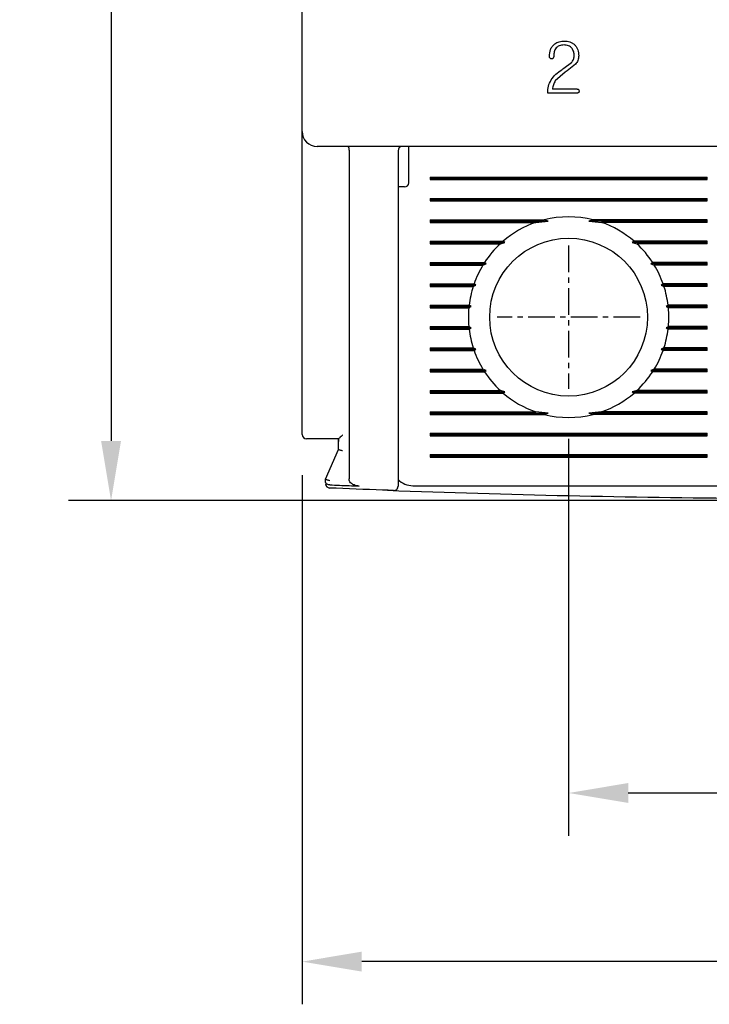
# Model space of a CAD drawing. Extents: x -417 to 993, y -1918 to 617.
# Tile 3 of 25: x 325 to 357, y 411 to 457. Entities that reach past the tile are written whole.
import ezdxf

# ---------------------------------------------------------------- set-up
doc = ezdxf.new("R2010")
doc.units = 0
doc.header["$MEASUREMENT"] = 0
doc.linetypes.add('CENTER', pattern=[2, 1.25, -0.25, 0.25, -0.25])
doc.layers.get('0').update_dxf_attribs({"linetype": 'CONTINUOUS'})
doc.layers.add('cen', color=1, linetype='CENTER')
doc.layers.add('di', color=3, linetype='CONTINUOUS')
doc.styles.add('KIM', font='ROMANS.shx', dxfattribs={"height": 5, "bigfont": 'GSG1.shx'})
doc.styles.get("Standard").update_dxf_attribs({"font": 'romans.shx', "height": 2, "bigfont": 'hgs.shx'})
doc.dimstyles.new('STANDARD$0', dxfattribs={"dimtxt": 5, "dimasz": 5, "dimexe": 1, "dimexo": 2, "dimgap": 2, "dimtad": 1, "dimdec": 4, "dimzin": 12, "dimdsep": 46, "dimtxsty": 'KIM', "dimcen": -1, "dimdle": 0.1, "dimadec": 0, "dimazin": 0, "dimtfac": 1, "dimtdec": 4, "dimtmove": 0, "dimatfit": 3, "dimfxl": 0, "dimtolj": 1, "dimtzin": 0, "dimarcsym": 0})

# ---------------------------------------------------------------- blocks, each defined once
blk = doc.blocks.new('*D1045')
at = {"layer": 'di'}
for p, q in [((338.166, 435.494), (338.166, 410.694)), ((388.166, 435.394), (388.166, 410.694)), ((385.366, 412.694), (340.966, 412.694))]:
    blk.add_line(p, q, dxfattribs=at)
for points in [[(340.966, 413.161), (340.966, 412.227), (338.166, 412.694)], [(385.366, 413.161), (385.366, 412.227), (388.166, 412.694)]]:
    blk.add_solid(points, dxfattribs=at)
at = {"layer": 'di', "insert": (363.166, 415.694), "char_height": 2, "attachment_point": 5}
blk.add_mtext('\\A1;50', dxfattribs=at)
blk = doc.blocks.new('*D1046')
at = {"layer": 'di'}
for p, q in [((350.666, 437.194), (350.666, 418.596)), ((375.666, 437.194), (375.666, 418.596)), ((353.466, 420.596), (372.866, 420.596))]:
    blk.add_line(p, q, dxfattribs=at)
for points in [[(353.466, 421.063), (353.466, 420.129), (350.666, 420.596)], [(372.866, 421.063), (372.866, 420.129), (375.666, 420.596)]]:
    blk.add_solid(points, dxfattribs=at)
at = {"layer": 'di', "insert": (363.301, 423.596), "char_height": 2, "attachment_point": 5}
blk.add_mtext('\\A1;25', dxfattribs=at)
blk = doc.blocks.new('*D1047')
at = {"layer": 'di'}
for p, q in [((336.966, 532.894), (327.204, 532.894)), ((329.204, 530.094), (329.204, 437.094)), ((361.166, 434.294), (327.204, 434.294))]:
    blk.add_line(p, q, dxfattribs=at)
for points in [[(328.737, 530.094), (329.671, 530.094), (329.204, 532.894)], [(328.737, 437.094), (329.671, 437.094), (329.204, 434.294)]]:
    blk.add_solid(points, dxfattribs=at)
at = {"layer": 'di', "insert": (326.204, 483.994), "char_height": 2, "attachment_point": 5, "rotation": 90}
blk.add_mtext('\\A1;98.5', dxfattribs=at)

msp = doc.modelspace()

# ---------------------------------------------------------------- linework, layer by layer
for p, q in [((338.166, 451.594), (338.166, 514.194)), ((350.447, 454.557), (350.801, 454.823)), ((350.991, 454.743), (350.598, 454.442)), ((350.51, 454.38), (350.042, 453.967)), ((351.074, 453.579), (349.906, 453.579)), ((351.071, 453.394), (349.69, 453.394)), ((338.166, 450.766), (338.166, 451.594)), ((338.166, 437.394), (338.166, 450.766)), ((387.466, 450.894), (338.866, 450.894)), ((343.166, 450.494), (343.166, 450.894)), ((340.366, 450.708), (340.366, 450.71)), ((340.366, 450.708), (340.366, 435.314)), ((342.666, 450.694), (342.666, 435.852)), ((343.166, 449.194), (343.166, 450.494)), ((344.166, 449.451), (357.166, 449.451)), ((344.166, 449.451), (344.166, 449.336)), ((344.166, 449.394), (357.166, 449.394)), ((357.166, 449.336), (357.166, 449.451)), ((342.966, 448.994), (342.666, 448.994)), ((344.166, 449.336), (357.166, 449.336)), ((344.166, 448.451), (357.166, 448.451)), ((344.166, 448.451), (344.166, 448.336)), ((344.166, 448.394), (357.166, 448.394)), ((344.166, 448.336), (357.166, 448.336)), ((357.166, 448.336), (357.166, 448.451)), ((344.166, 447.451), (349.519, 447.451)), ((344.166, 447.451), (344.166, 447.336)), ((344.166, 447.394), (349.712, 447.394)), ((344.166, 447.336), (349.131, 447.336)), ((349.131, 447.336), (349.712, 447.394)), ((349.712, 447.394), (349.519, 447.451)), ((351.814, 447.451), (351.62, 447.394)), ((351.62, 447.394), (352.201, 447.336)), ((357.166, 447.394), (351.62, 447.394)), ((357.166, 447.451), (351.814, 447.451)), ((357.166, 447.336), (352.201, 447.336)), ((357.166, 447.336), (357.166, 447.451)), ((344.166, 446.451), (347.595, 446.451)), ((344.166, 446.451), (344.166, 446.336)), ((344.166, 446.394), (347.681, 446.394)), ((344.166, 446.336), (347.466, 446.336)), ((347.466, 446.336), (347.681, 446.394)), ((347.681, 446.394), (347.595, 446.451)), ((353.737, 446.451), (353.651, 446.394)), ((353.651, 446.394), (353.866, 446.336)), ((357.166, 446.394), (353.651, 446.394)), ((357.166, 446.451), (353.737, 446.451)), ((357.166, 446.336), (353.866, 446.336)), ((357.166, 446.336), (357.166, 446.451)), ((344.166, 445.451), (346.723, 445.451)), ((344.166, 445.451), (344.166, 445.336)), ((344.166, 445.394), (346.805, 445.394)), ((344.166, 445.336), (346.65, 445.336)), ((346.65, 445.336), (346.805, 445.394)), ((346.805, 445.394), (346.723, 445.451)), ((354.609, 445.451), (354.527, 445.394)), ((354.527, 445.394), (354.682, 445.336)), ((357.166, 445.394), (354.527, 445.394)), ((357.166, 445.451), (354.609, 445.451)), ((357.166, 445.336), (354.682, 445.336)), ((357.166, 445.336), (357.166, 445.451)), ((344.166, 444.451), (346.232, 444.451)), ((344.166, 444.451), (344.166, 444.336)), ((344.166, 444.394), (346.318, 444.394)), ((344.166, 444.336), (346.193, 444.336)), ((346.193, 444.336), (346.318, 444.394)), ((346.318, 444.394), (346.232, 444.451)), ((355.1, 444.451), (355.015, 444.394)), ((355.015, 444.394), (355.139, 444.336)), ((357.166, 444.394), (355.015, 444.394)), ((357.166, 444.451), (355.1, 444.451)), ((357.166, 444.336), (355.139, 444.336)), ((357.166, 444.336), (357.166, 444.451)), ((344.166, 443.451), (345.999, 443.451)), ((344.166, 443.451), (344.166, 443.336)), ((344.166, 443.394), (346.093, 443.394)), ((345.987, 443.336), (346.093, 443.394)), ((346.093, 443.394), (345.999, 443.451)), ((355.333, 443.451), (355.239, 443.394)), ((355.239, 443.394), (355.345, 443.336)), ((357.166, 443.394), (355.239, 443.394)), ((357.166, 443.451), (355.333, 443.451)), ((357.166, 443.336), (357.166, 443.451)), ((344.166, 443.336), (345.987, 443.336)), ((357.166, 443.336), (355.345, 443.336)), ((344.166, 442.451), (345.987, 442.451)), ((344.166, 442.451), (344.166, 442.336)), ((344.166, 442.394), (346.093, 442.394)), ((344.166, 442.336), (345.999, 442.336)), ((346.093, 442.394), (345.987, 442.451)), ((345.999, 442.336), (346.093, 442.394)), ((355.345, 442.451), (355.239, 442.394)), ((355.239, 442.394), (355.333, 442.336)), ((357.166, 442.394), (355.239, 442.394)), ((357.166, 442.336), (355.333, 442.336)), ((357.166, 442.451), (355.345, 442.451)), ((357.166, 442.336), (357.166, 442.451)), ((344.166, 441.451), (346.193, 441.451)), ((344.166, 441.451), (344.166, 441.336)), ((344.166, 441.394), (346.318, 441.394)), ((344.166, 441.336), (346.232, 441.336)), ((346.318, 441.394), (346.193, 441.451)), ((346.232, 441.336), (346.318, 441.394)), ((355.139, 441.451), (355.015, 441.394)), ((355.015, 441.394), (355.1, 441.336)), ((357.166, 441.394), (355.015, 441.394)), ((357.166, 441.336), (355.1, 441.336)), ((357.166, 441.451), (355.139, 441.451)), ((357.166, 441.336), (357.166, 441.451)), ((344.166, 440.451), (346.65, 440.451)), ((344.166, 440.451), (344.166, 440.336)), ((344.166, 440.394), (346.805, 440.394)), ((344.166, 440.336), (346.723, 440.336)), ((346.805, 440.394), (346.65, 440.451)), ((346.723, 440.336), (346.805, 440.394)), ((354.682, 440.451), (354.527, 440.394)), ((354.527, 440.394), (354.609, 440.336)), ((357.166, 440.394), (354.527, 440.394)), ((357.166, 440.336), (354.609, 440.336)), ((357.166, 440.451), (354.682, 440.451)), ((357.166, 440.336), (357.166, 440.451)), ((344.166, 439.451), (347.466, 439.451)), ((344.166, 439.451), (344.166, 439.336)), ((344.166, 439.394), (347.681, 439.394)), ((344.166, 439.336), (347.595, 439.336)), ((347.681, 439.394), (347.466, 439.451)), ((347.595, 439.336), (347.681, 439.394)), ((353.866, 439.451), (353.651, 439.394)), ((353.651, 439.394), (353.737, 439.336)), ((357.166, 439.394), (353.651, 439.394)), ((357.166, 439.336), (353.737, 439.336)), ((357.166, 439.451), (353.866, 439.451)), ((357.166, 439.336), (357.166, 439.451)), ((344.166, 438.451), (349.131, 438.451)), ((344.166, 438.451), (344.166, 438.336)), ((344.166, 438.394), (349.712, 438.394)), ((344.166, 438.336), (349.519, 438.336)), ((349.712, 438.394), (349.131, 438.451)), ((349.519, 438.336), (349.712, 438.394)), ((352.201, 438.451), (351.62, 438.394)), ((351.62, 438.394), (351.814, 438.336)), ((357.166, 438.394), (351.62, 438.394)), ((357.166, 438.336), (351.814, 438.336)), ((357.166, 438.451), (352.201, 438.451)), ((357.166, 438.336), (357.166, 438.451)), ((344.166, 437.451), (357.166, 437.451)), ((344.166, 437.451), (344.166, 437.336)), ((344.166, 437.394), (357.166, 437.394)), ((357.166, 437.336), (357.166, 437.451)), ((339.867, 437.194), (338.866, 437.194)), ((339.866, 437.061), (339.866, 437.194)), ((339.866, 436.693), (339.866, 437.061)), ((344.166, 437.336), (357.166, 437.336)), ((339.266, 435.294), (339.866, 436.694)), ((339.866, 436.694), (339.866, 436.693)), ((344.166, 436.451), (357.166, 436.451)), ((344.166, 436.451), (344.166, 436.336)), ((344.166, 436.394), (357.166, 436.394)), ((344.166, 436.336), (357.166, 436.336)), ((357.166, 436.336), (357.166, 436.451)), ((339.266, 435.293), (339.266, 435.294)), ((339.266, 435.167), (339.266, 435.293)), ((339.466, 435.035), (339.459, 435.035)), ((343.366, 434.994), (357.966, 434.994))]:
    msp.add_line(p, q)
at = {"flags": 128}
for points in [[(350.343, 454.487), (350.401, 454.526), (350.447, 454.557)], [(350.598, 454.442), (350.549, 454.408), (350.51, 454.38)]]:
    msp.add_lwpolyline(points, dxfattribs=at)
msp.add_circle((350.666, 442.894), 3.7)
for centre, radius, start, end in [((338.866, 451.594), 0.7, 180, 270), ((342.866, 450.694), 0.2, 90, 180), ((342.966, 449.194), 0.2, 270, 0), ((350.666, 442.894), 4.7, 75.8668, 104.1332), ((350.666, 442.894), 4.7, 109.0625, 130.8026), ((350.666, 442.894), 4.7, 49.1974, 70.9375), ((350.666, 442.894), 4.7, 132.9123, 147.0301), ((350.666, 442.894), 4.7, 32.9699, 47.0877), ((350.666, 442.894), 4.7, 148.6925, 160.6442), ((350.666, 442.894), 4.7, 19.3558, 31.3075), ((350.666, 442.894), 4.7, 162.1296, 173.1848), ((350.666, 442.894), 4.7, 6.8152, 17.8704), ((350.666, 442.894), 4.7, 174.6005, 185.3995), ((350.666, 442.894), 4.7, 354.6005, 5.3995), ((350.666, 442.894), 4.7, 186.8152, 197.8704), ((350.666, 442.894), 4.7, 342.1296, 353.1848), ((350.666, 442.894), 4.7, 199.3558, 211.3075), ((350.666, 442.894), 4.7, 328.6925, 340.6442), ((350.666, 442.894), 4.7, 212.9699, 227.0877), ((350.666, 442.894), 4.7, 312.9123, 327.0301), ((350.666, 442.894), 4.7, 229.1974, 250.9375), ((350.666, 442.894), 4.7, 289.0625, 310.8026), ((350.666, 442.894), 4.7, 255.8668, 284.1332), ((338.366, 437.394), 0.2, 180, 270), ((339.466, 435.086), 0.2, 180, 267.6223), ((343.366, 435.994), 1, 225.4794, 270), ((363.166, 1005.854), 571.46, 267.89402, 269.59895), ((342.466, 434.969), 0.2, 267.9234, 0)]:
    msp.add_arc(centre, radius, start, end)
for points, knots in [([(349.766, 455.107), (349.773, 455.219), (349.785, 455.386), (349.889, 455.586), (349.971, 455.661), (350.013, 455.698)], [0, 0, 0, 0, 0.500313, 0.749417, 1, 1, 1, 1]), ([(350.046, 455.465), (350.021, 455.406), (349.969, 455.288), (349.967, 455.16), (349.966, 455.096)], [0, 0, 0, 0, 0.498971, 1, 1, 1, 1]), ([(350.013, 455.698), (350.082, 455.739), (350.222, 455.82), (350.384, 455.828), (350.465, 455.832)], [0, 0, 0, 0, 0.4992232, 1, 1, 1, 1]), ([(350.453, 455.647), (350.375, 455.642), (350.258, 455.634), (350.119, 455.557), (350.071, 455.496), (350.046, 455.465)], [0, 0, 0, 0, 0.498802, 0.748162, 1, 1, 1, 1]), ([(350.828, 455.489), (350.805, 455.515), (350.758, 455.568), (350.63, 455.634), (350.524, 455.642), (350.453, 455.647)], [0, 0, 0, 0, 0.250037, 0.500001, 1, 1, 1, 1]), ([(350.465, 455.832), (350.553, 455.825), (350.685, 455.816), (350.847, 455.742), (350.915, 455.686), (350.949, 455.657)], [0, 0, 0, 0, 0.499158, 0.74819, 1, 1, 1, 1]), ([(350.924, 455.136), (350.922, 455.199), (350.919, 455.324), (350.858, 455.434), (350.828, 455.489)], [0, 0, 0, 0, 0.5033499, 1, 1, 1, 1]), ([(350.949, 455.657), (350.98, 455.622), (351.042, 455.551), (351.124, 455.378), (351.134, 455.235), (351.14, 455.14)], [0, 0, 0, 0, 0.250138, 0.499513, 1, 1, 1, 1]), ([(349.795, 455.021), (349.786, 455.034), (349.768, 455.06), (349.767, 455.091), (349.766, 455.107)], [0, 0, 0, 0, 0.4992242, 1, 1, 1, 1]), ([(349.867, 454.999), (349.853, 454.999), (349.827, 454.999), (349.806, 455.014), (349.795, 455.021)], [0, 0, 0, 0, 0.501176, 1, 1, 1, 1]), ([(349.935, 455.024), (349.924, 455.016), (349.904, 455.002), (349.879, 455), (349.867, 454.999)], [0, 0, 0, 0, 0.499634, 1, 1, 1, 1]), ([(349.966, 455.096), (349.966, 455.089), (349.965, 455.076), (349.957, 455.05), (349.943, 455.034), (349.935, 455.024)], [0, 0, 0, 0, 0.250161, 0.499197, 1, 1, 1, 1]), ([(350.801, 454.823), (350.837, 454.869), (350.909, 454.961), (350.919, 455.078), (350.924, 455.136)], [0, 0, 0, 0, 0.500103, 1, 1, 1, 1]), ([(351.14, 455.14), (351.134, 455.067), (351.123, 454.92), (351.035, 454.802), (350.991, 454.743)], [0, 0, 0, 0, 0.5001451, 1, 1, 1, 1]), ([(349.845, 454.011), (349.915, 454.104), (350.054, 454.29), (350.246, 454.421), (350.343, 454.487)], [0, 0, 0, 0, 0.499941, 1, 1, 1, 1]), ([(349.69, 453.394), (349.693, 453.503), (349.7, 453.72), (349.797, 453.914), (349.845, 454.011)], [0, 0, 0, 0, 0.5018401, 1, 1, 1, 1]), ([(350.042, 453.967), (350.008, 453.906), (349.939, 453.785), (349.917, 453.648), (349.906, 453.579)], [0, 0, 0, 0, 0.5000673, 1, 1, 1, 1]), ([(351.074, 453.579), (351.08, 453.579), (351.092, 453.578), (351.109, 453.574), (351.124, 453.566), (351.138, 453.555), (351.147, 453.539), (351.154, 453.517), (351.155, 453.5), (351.156, 453.488)], [0, 0, 0, 0, 0.124954, 0.24914, 0.374578, 0.499513, 0.624454, 0.749729, 1, 1, 1, 1]), ([(351.156, 453.488), (351.155, 453.476), (351.154, 453.457), (351.146, 453.434), (351.137, 453.419), (351.123, 453.406), (351.101, 453.396), (351.083, 453.394), (351.071, 453.394)], [0, 0, 0, 0, 0.24958, 0.374508, 0.499471, 0.624473, 0.749875, 1, 1, 1, 1]), ([(340.313, 450.894), (340.313, 450.894), (340.316, 450.894), (340.325, 450.89), (340.339, 450.872), (340.353, 450.831), (340.363, 450.775), (340.365, 450.732), (340.366, 450.71)], [0, 0, 0, 0, 0.013216, 0.11534, 0.344004, 0.565228, 0.782542, 1, 1, 1, 1]), ([(338.866, 437.194), (338.81, 437.194), (338.698, 437.194), (338.549, 437.194), (338.436, 437.194), (338.375, 437.194), (338.369, 437.194), (338.366, 437.194)], [0, 0, 0, 0, 0.212948, 0.425873, 0.63942, 0.854292, 1, 1, 1, 1]), ([(339.867, 437.194), (339.867, 437.149), (339.866, 437.104), (339.866, 437.061), (339.866, 437.061)], [0, 0, 0, 0, 0.989536, 1, 1, 1, 1]), ([(340.066, 437.371), (340.065, 437.37), (340.056, 437.361), (340.02, 437.325), (339.963, 437.271), (339.911, 437.224), (339.879, 437.199), (339.871, 437.195), (339.867, 437.194)], [0, 0, 0, 0, 0.0079014, 0.1063268, 0.4369502, 0.6799018, 0.8394011, 1, 1, 1, 1]), ([(340.066, 436.63), (340.065, 436.63), (340.049, 436.633), (340.01, 436.641), (339.955, 436.655), (339.906, 436.671), (339.873, 436.684), (339.868, 436.69), (339.866, 436.693)], [0, 0, 0, 0, 0.014302, 0.155274, 0.370411, 0.581504, 0.790723, 1, 1, 1, 1]), ([(342.666, 435.852), (342.666, 435.818), (342.666, 435.673), (342.666, 435.428), (342.666, 435.174), (342.666, 435.002), (342.666, 434.98), (342.666, 434.969)], [0, 0, 0, 0, 0.071852, 0.304046, 0.536091, 0.768042, 1, 1, 1, 1]), ([(339.466, 435.229), (339.465, 435.229), (339.449, 435.232), (339.41, 435.241), (339.355, 435.255), (339.306, 435.27), (339.273, 435.284), (339.268, 435.29), (339.266, 435.293)], [0, 0, 0, 0, 0.014307, 0.155251, 0.370395, 0.581489, 0.790705, 1, 1, 1, 1]), ([(339.459, 435.035), (339.439, 435.037), (339.397, 435.04), (339.343, 435.059), (339.299, 435.088), (339.273, 435.125), (339.266, 435.152), (339.266, 435.166), (339.266, 435.167)], [0, 0, 0, 0, 0.188743, 0.377163, 0.574275, 0.792592, 0.990743, 1, 1, 1, 1]), ([(340.844, 434.979), (340.761, 434.989), (340.633, 435.004), (340.487, 435.085), (340.409, 435.164), (340.371, 435.243), (340.368, 435.293), (340.366, 435.314)], [0, 0, 0, 0, 0.386445, 0.598057, 0.767357, 0.903062, 1, 1, 1, 1]), ([(342.459, 434.769), (342.287, 434.775), (341.287, 434.812), (340.287, 434.852), (339.458, 434.886)], [0, 0, 0, 0, 0.171439, 1, 1, 1, 1]), ([(339.466, 435.035), (339.766, 435.022), (340.226, 435.003), (340.685, 434.985), (340.844, 434.979)], [0, 0, 0, 0, 0.6529767, 1, 1, 1, 1])]:
    msp.add_open_spline(points, degree=3, knots=knots)
at = {"layer": 'cen'}
for p, q in [((350.666, 446.249), (350.666, 439.539)), ((354.021, 442.894), (347.311, 442.894))]:
    msp.add_line(p, q, dxfattribs=at)

# ---------------------------------------------------------------- dimensions: what is measured, and where the dimension line sits
at = {"layer": 'di'}
dim = msp.add_linear_dim(base=(329.204, 434.294), p1=(338.966, 532.894), p2=(363.166, 434.294), angle=90, text='98.5', dimstyle='STANDARD$0', override={"dimtxt": 3, "dimasz": 2.8, "dimexe": 2, "dimdec": 2, "dimzin": 8, "dimtxsty": 'Standard', "dimcen": 0, "dimclrd": 256, "dimclre": 256, "dimclrt": 256, "dimadec": 2, "dimazin": 2, "dimtfac": 0.6, "dimtdec": 2, "dimtzin": 8, "dimlwd": 65535, "dimlwe": 65535, "dimarcsym": 1}, dxfattribs=at)
dim.commit()
dim.dimension.update_dxf_attribs({"geometry": '*D1047', "text_midpoint": (329.204, 483.994), "dimtype": 160})
for base, p1, p2, picture, middle in [((375.666, 420.596), (350.666, 439.194), (375.666, 439.194), '*D1046', (363.301, 420.596)), ((338.166, 412.694), (388.166, 437.394), (338.166, 437.494), '*D1045', (363.166, 412.694))]:
    dim = msp.add_linear_dim(base=base, p1=p1, p2=p2, dimstyle='STANDARD$0', override={"dimtxt": 3, "dimasz": 2.8, "dimexe": 2, "dimdec": 2, "dimzin": 8, "dimtxsty": 'Standard', "dimcen": 0, "dimclrd": 256, "dimclre": 256, "dimclrt": 256, "dimadec": 2, "dimazin": 2, "dimtfac": 0.6, "dimtdec": 2, "dimtzin": 8, "dimlwd": 65535, "dimlwe": 65535, "dimarcsym": 1}, dxfattribs=at)
    dim.commit()
    dim.dimension.update_dxf_attribs({"geometry": picture, "text_midpoint": middle, "dimtype": 160})

doc.saveas('drawing.dxf')
